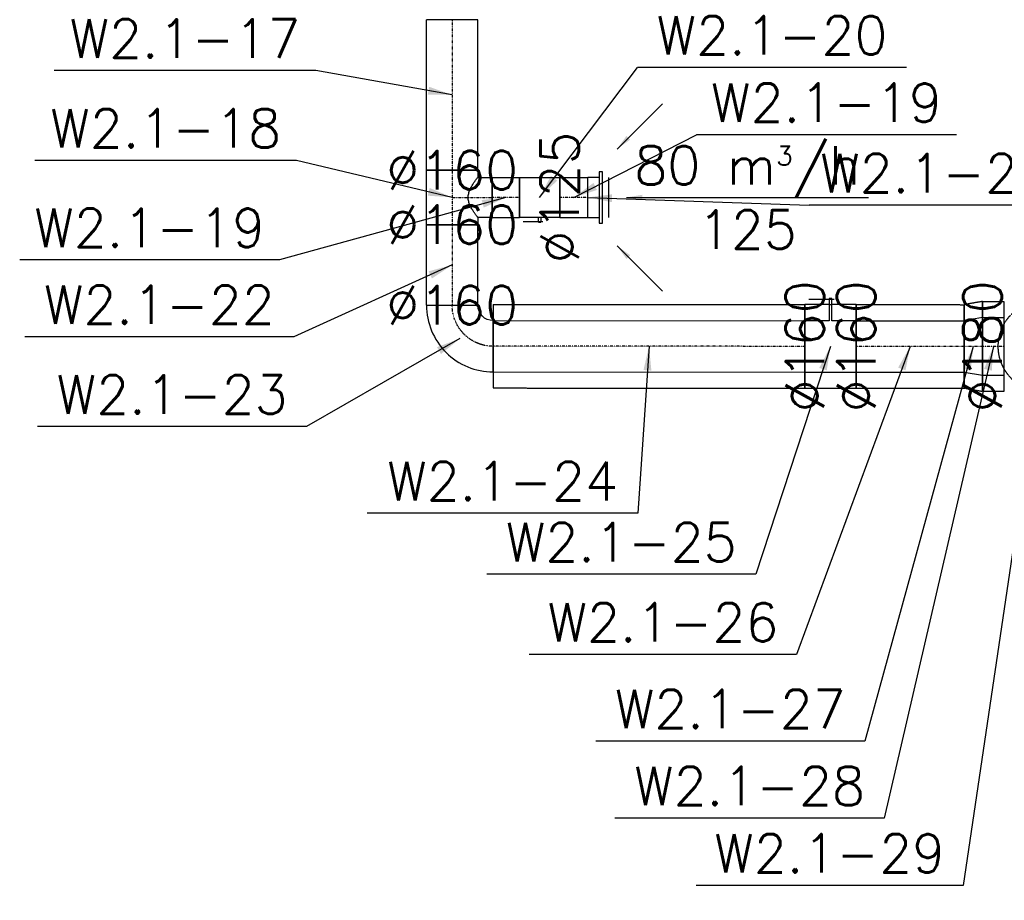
# Model space of a CAD drawing. Header units: millimetres. Extents: x -40063 to 512011, y 350190 to 687060.
# Tile 123 of 256: x 97787 to 100856, y 612320 to 615065. Entities that reach past the tile are written whole.
import ezdxf

# ---------------------------------------------------------------- set-up
doc = ezdxf.new("R2010")
doc.units = ezdxf.units.MM
doc.linetypes.add('DASHDOT', pattern=[1, 0.5, -0.25, 0, -0.25])
doc.linetypes.add('DASHED', pattern=[0.75, 0.5, -0.25])
doc.layers.get('0').update_dxf_attribs({"color": 8})
for name, color, linetype in [('FLUID-W2.1', 7, 'Continuous'), ('FLUID-W2.1-120-ARRGR', 7, 'Continuous'), ('FLUID-W2.1-120-DIM', 7, 'Continuous'), ('FLUID-W2.1-120-NUM', 7, 'Continuous'), ('FLUID-W2.1-INS', 7, 'Continuous'), ('FLUID-W2.1-SYM', 7, 'Continuous')]:
    doc.layers.add(name, color=color, linetype=linetype)
doc.styles.add('FDBES', font='simplex.shx')
doc.dimstyles.new('FDBES', dxfattribs={"dimscale": 50, "dimtxt": 4, "dimasz": 2.5, "dimexe": 0.8, "dimexo": 2, "dimgap": 1, "dimtad": 1, "dimdsep": 46, "dimtxsty": 'FDBES', "dimcen": 2.5, "dimclrd": 4, "dimclre": 5, "dimadec": 0, "dimazin": 0, "dimtfac": 1, "dimtmove": 0, "dimatfit": 3, "dimfxl": 1, "dimarcsym": 0})

# ---------------------------------------------------------------- blocks, each defined once
blk = doc.blocks.new('*U15747')
at = {"color": 194, "linetype": 'Continuous', "lineweight": -2}
for p, q in [((-234.5, 80), (-234.5, 78.5)), ((-234.5, 78.5), (-234.5, 0)), ((234.5, 78.5), (234.5, 80)), ((234.5, 0), (234.5, 78.5)), ((-234.5, 0), (-234.5, -78.5)), ((234.5, -78.5), (234.5, 0)), ((-234.5, -78.5), (-234.5, -80)), ((234.5, -80), (234.5, -78.5))]:
    blk.add_line(p, q, dxfattribs=at)
at = {"color": 0, "linetype": 'ByBlock', "lineweight": -2}
for p, q in [((234.5, 80), (-234.5, 80)), ((234.5, -80), (-234.5, -80))]:
    blk.add_line(p, q, dxfattribs=at)
at = {"layer": 'FLUID-W2.1-SYM', "color": 194, "linetype": 'DASHDOT', "lineweight": -3}
blk.add_line((-234.5, 0), (234.5, 0), dxfattribs=at)
blk = doc.blocks.new('*U15748')
at = {"color": 194, "linetype": 'Continuous', "lineweight": -2}
for p, q in [((104, 104), (104, 102.5)), ((104, 102.5), (104, -54.5)), ((104, -54.5), (104, -56)), ((-104, -104), (-102.5, -104)), ((-102.5, -104), (54.5, -104)), ((54.5, -104), (56, -104))]:
    blk.add_line(p, q, dxfattribs=at)
at = {"color": 0, "linetype": 'ByBlock', "lineweight": -2}
blk.add_ellipse((104, -104), major_axis=(0, 208), ratio=1, start_param=0, end_param=1.570798, dxfattribs=at)
at = {"color": 0, "linetype": 'ByBlock', "lineweight": -2, "extrusion": (0, 0, -1)}
blk.add_ellipse((104, -104), major_axis=(-48, 0), ratio=1, start_param=0, end_param=1.570787, dxfattribs=at)
at = {"layer": 'FLUID-W2.1-SYM', "color": 194, "linetype": 'DASHDOT', "lineweight": -3, "extrusion": (0, 0, -1)}
blk.add_ellipse((104, -104), major_axis=(-128, 0), ratio=1, start_param=0, end_param=1.570796, dxfattribs=at)
blk = doc.blocks.new('*U16822')
at = {"color": 194, "linetype": 'Continuous', "lineweight": -2}
for p, q in [((-168.5, 80), (-168.5, 0)), ((168.5, 0), (168.5, 80)), ((-168.5, 0), (-168.5, -80)), ((168.5, -80), (168.5, 0))]:
    blk.add_line(p, q, dxfattribs=at)
at = {"color": 0, "linetype": 'ByBlock', "lineweight": -2}
for p, q in [((168.5, 80), (-168.3, 80)), ((168.5, -80), (-168.3, -80))]:
    blk.add_line(p, q, dxfattribs=at)
at = {"layer": 'FLUID-W2.1-INS', "color": 194, "linetype": 'DASHED', "lineweight": -3}
for p, q in [((-168.5, 130), (-168.5, 80)), ((168.5, 130), (-168.3, 130)), ((168.5, 80), (168.5, 130)), ((-168.5, -80), (-168.5, -130)), ((168.5, -130), (168.5, -80)), ((168.5, -130), (-168.3, -130))]:
    blk.add_line(p, q, dxfattribs=at)
at = {"layer": 'FLUID-W2.1-SYM', "color": 194, "linetype": 'DASHDOT', "lineweight": -3}
for p, q in [((-168.5, 0), (-168.3, 0)), ((-168.3, 0), (168.5, 0)), ((168.3, 0), (168.5, 0))]:
    blk.add_line(p, q, dxfattribs=at)
blk = doc.blocks.new('*U15721')
at = {"color": 0, "linetype": 'ByBlock', "lineweight": -2}
for p, q in [((-80, 0, 45), (80, 0, 45)), ((80, 0, 35), (-80, 0, 35)), ((-62.5, 0, 65), (62.5, 0, 65)), ((62.5, 0, 35), (62.5, 0, 0)), ((80, 0, 45), (80, 0, 35)), ((-80, 0, 35), (-80, 0, 45)), ((-62.5, 0, 0), (-62.5, 0, 35))]:
    blk.add_line(p, q, dxfattribs=at)
at = {"color": 194, "linetype": 'Continuous', "lineweight": -2}
blk.add_line((-62.5, 0), (62.5, 0), dxfattribs=at)
blk = doc.blocks.new('*U15617')
at = {"color": 194, "linetype": 'Continuous', "lineweight": -2}
for p, q in [((-44, 61.3), (-44, 62.5)), ((44, 62.5), (44, 61.3)), ((-44, 0), (-44, 61.3)), ((44, 61.3), (44, 0)), ((-44, -61.3), (-44, 0)), ((44, 0), (44, -61.3)), ((-44, -62.5), (-44, -61.3)), ((44, -61.3), (44, -62.5))]:
    blk.add_line(p, q, dxfattribs=at)
at = {"color": 0, "linetype": 'ByBlock', "lineweight": -2}
for p, q in [((44, 62.5), (-44, 62.5)), ((44, -62.5), (-44, -62.5))]:
    blk.add_line(p, q, dxfattribs=at)
at = {"layer": 'FLUID-W2.1-SYM', "color": 194, "linetype": 'DASHDOT', "lineweight": -3}
blk.add_line((-44, 0), (44, 0), dxfattribs=at)
blk = doc.blocks.new('*U15750')
at = {"color": 194, "linetype": 'Continuous', "lineweight": -2}
for p, q in [((-62.5, 0, 61.3), (-62.5, 0, -61.3)), ((-62.5, 0, -61.3), (-62.5, 0, -62.5)), ((62.5, 0, -61.3), (62.5, 0, 61.3)), ((62.5, 0, -62.5), (62.5, 0, -61.3)), ((62.5, 0, 61.3), (62.5, 0, 62.5)), ((-62.5, 0, 62.5), (-62.5, 0, 61.3))]:
    blk.add_line(p, q, dxfattribs=at)
at = {"color": 0, "linetype": 'ByBlock', "lineweight": -2}
for p, q in [((62.5, 0, -62.5), (-62.5, 0, -62.5)), ((-31.2, 0, 62.5), (-4, 0, 62.5)), ((43, 0, 75), (-10.1, 0, 75)), ((-4, 0, 62.5), (-4, 0, 77.5)), ((-4, 0, 62.5), (4, 0, 62.5)), ((3.9, 0, 77.5), (-3.9, 0, 77.5)), ((4, 0, 77.5), (3.9, 0, 77.5)), ((4, 0, 77.5), (4, 0, 62.5)), ((4, 0, 62.5), (31.2, 0, 62.5)), ((31.2, 0, 62.5), (62.5, 0, 62.5)), ((51.8, 0, 75), (43, 0, 75)), ((-62.5, 0, 62.5), (-31.2, 0, 62.5)), ((-3.9, 0, 77.5), (-4, 0, 77.5))]:
    blk.add_line(p, q, dxfattribs=at)
blk = doc.blocks.new('*U15751')
at = {"color": 194, "linetype": 'Continuous', "lineweight": -2}
for p, q in [((62.5, 125), (-62.5, 125)), ((-85, 80), (-85, -80)), ((85, -80), (85, 80))]:
    blk.add_line(p, q, dxfattribs=at)
at = {"color": 0, "linetype": 'ByBlock', "lineweight": -2}
for p, q in [((-62.5, 80), (-62.5, 125)), ((62.5, 125), (62.5, 80)), ((-85, 80), (-62.5, 80)), ((62.5, 80), (85, 80)), ((85, -80), (-85, -80))]:
    blk.add_line(p, q, dxfattribs=at)
at = {"color": 194, "linetype": 'Continuous', "lineweight": -3}
for points, knots in [([(0, 49.9), (-2.1, 49.9), (-4.2, 50.1), (-8.4, 50.6), (-10.5, 51), (-14.6, 52), (-16.6, 52.6), (-20.6, 54), (-22.5, 54.8), (-26.3, 56.4), (-28.2, 57.3), (-31.7, 59.1), (-33.5, 60.1), (-36.8, 62), (-38.4, 63), (-41.4, 64.9), (-42.8, 65.8), (-45.5, 67.6), (-46.8, 68.4), (-49.3, 70.2), (-50.5, 71), (-52.8, 72.6), (-53.8, 73.4), (-55.8, 74.9), (-56.7, 75.6), (-58.3, 76.8), (-59, 77.3), (-60.3, 78.3), (-60.8, 78.7), (-61.7, 79.3), (-62, 79.6), (-62.4, 79.9), (-62.5, 80), (-62.5, 80)], [0, 0, 0, 0, 6.361869, 6.361869, 12.723739, 12.723739, 19.085608, 19.085608, 25.447478, 25.447478, 31.809347, 31.809347, 38.171217, 38.171217, 44.533086, 44.533086, 50.894956, 50.894956, 57.086119, 57.086119, 63.277282, 63.277282, 69.468445, 69.468445, 75.659608, 75.659608, 81.850771, 81.850771, 88.041934, 88.041934, 94.233097, 94.233097, 100.42426, 100.42426, 100.42426, 100.42426]), ([(62.5, 80), (62.5, 80), (62.4, 79.9), (62, 79.6), (61.7, 79.3), (60.8, 78.7), (60.3, 78.3), (59, 77.3), (58.3, 76.8), (56.7, 75.6), (55.8, 74.9), (53.8, 73.4), (52.8, 72.6), (50.5, 71), (49.3, 70.2), (46.8, 68.4), (45.5, 67.6), (42.8, 65.8), (41.4, 64.9), (38.4, 63), (36.8, 62), (33.5, 60.1), (31.7, 59.1), (28.2, 57.3), (26.3, 56.4), (22.5, 54.8), (20.6, 54), (16.6, 52.6), (14.6, 52), (10.5, 51), (8.4, 50.6), (4.2, 50.1), (2.1, 49.9), (0, 49.9)], [301.27278, 301.27278, 301.27278, 301.27278, 307.463943, 307.463943, 313.655106, 313.655106, 319.846269, 319.846269, 326.037432, 326.037432, 332.228595, 332.228595, 338.419758, 338.419758, 344.610921, 344.610921, 350.802084, 350.802084, 357.163953, 357.163953, 363.525823, 363.525823, 369.887692, 369.887692, 376.249562, 376.249562, 382.611431, 382.611431, 388.973301, 388.973301, 395.33517, 395.33517, 401.697039, 401.697039, 401.697039, 401.697039])]:
    blk.add_open_spline(points, degree=3, knots=knots, dxfattribs=at)
at = {"layer": 'FLUID-W2.1-SYM', "color": 194, "linetype": 'DASHDOT', "lineweight": -3}
for p, q in [((0, 0), (0, 125)), ((-85, 0), (85, 0))]:
    blk.add_line(p, q, dxfattribs=at)
blk = doc.blocks.new('*U15752')
at = {"color": 194, "linetype": 'Continuous', "lineweight": -2}
for p, q in [((-125.5, 80), (-125.5, 78.5)), ((-125.5, 78.5), (-125.5, 0)), ((125.5, 78.5), (125.5, 80)), ((125.5, 0), (125.5, 78.5)), ((-125.5, 0), (-125.5, -78.5)), ((125.5, -78.5), (125.5, 0)), ((-125.5, -78.5), (-125.5, -80)), ((125.5, -80), (125.5, -78.5))]:
    blk.add_line(p, q, dxfattribs=at)
at = {"color": 0, "linetype": 'ByBlock', "lineweight": -2}
for p, q in [((125.5, 80), (-125.5, 80)), ((125.5, -80), (-125.5, -80))]:
    blk.add_line(p, q, dxfattribs=at)
at = {"layer": 'FLUID-W2.1-SYM', "color": 194, "linetype": 'DASHDOT', "lineweight": -3}
blk.add_line((-125.5, 0), (125.5, 0), dxfattribs=at)
blk = doc.blocks.new('*U15671')
at = {"color": 194, "linetype": 'Continuous', "lineweight": -2}
for p, q in [((-42.5, 61.3), (-42.5, 62.5)), ((42.5, 62.5), (42.5, 61.3)), ((-42.5, 0), (-42.5, 61.3)), ((42.5, 61.3), (42.5, 0)), ((-42.5, -61.3), (-42.5, 0)), ((42.5, 0), (42.5, -61.3)), ((-42.5, -62.5), (-42.5, -61.3)), ((42.5, -61.3), (42.5, -62.5))]:
    blk.add_line(p, q, dxfattribs=at)
at = {"color": 0, "linetype": 'ByBlock', "lineweight": -2}
for p, q in [((42.5, 62.5), (-42.5, 62.5)), ((42.5, -62.5), (-42.5, -62.5))]:
    blk.add_line(p, q, dxfattribs=at)
at = {"layer": 'FLUID-W2.1-SYM', "color": 194, "linetype": 'DASHDOT', "lineweight": -3}
blk.add_line((-42.5, 0), (42.5, 0), dxfattribs=at)
blk = doc.blocks.new('*U16821')
at = {"color": 194, "linetype": 'Continuous', "lineweight": -2}
for p, q in [((-28.5, 90), (-28.5, 0)), ((28.5, 0), (28.5, 80)), ((-28.5, 0), (-28.5, -90)), ((28.5, -80), (28.5, 0))]:
    blk.add_line(p, q, dxfattribs=at)
at = {"color": 0, "linetype": 'ByBlock', "lineweight": -2}
for p, q in [((28.5, 80), (-28.5, 90)), ((-28.5, -90), (28.5, -80))]:
    blk.add_line(p, q, dxfattribs=at)
at = {"layer": 'FLUID-W2.1-INS', "color": 194, "linetype": 'DASHED', "lineweight": -3}
for p, q in [((-28.5, 140), (-28.5, 90)), ((28.5, 130), (-28.5, 140)), ((28.5, 80), (28.5, 130)), ((-28.5, -90), (-28.5, -140)), ((28.5, -130), (28.5, -80)), ((-28.5, -140), (28.5, -130))]:
    blk.add_line(p, q, dxfattribs=at)
at = {"layer": 'FLUID-W2.1-SYM', "color": 194, "linetype": 'DASHDOT', "lineweight": -3}
blk.add_line((-28.5, 0), (28.5, 0), dxfattribs=at)
blk = doc.blocks.new('*U15755')
at = {"color": 194, "linetype": 'Continuous', "lineweight": -2}
for p, q in [((-34, 90), (-34, 71.9)), ((-34, 71.9), (-34, 0)), ((-34, 71.9), (-34, 71.9)), ((34, 0), (34, 90)), ((-34, 0), (-34, -71.9)), ((34, -90), (34, 0)), ((-34, -71.9), (-34, -90)), ((-34, -71.9), (-34, -71.9))]:
    blk.add_line(p, q, dxfattribs=at)
at = {"color": 0, "linetype": 'ByBlock', "lineweight": -2}
for p, q in [((34, 90), (-34, 90)), ((34, -90), (-34, -90))]:
    blk.add_line(p, q, dxfattribs=at)
at = {"layer": 'FLUID-W2.1-INS', "color": 194, "linetype": 'DASHED', "lineweight": -3}
for p, q in [((-34, 140), (-34, 90)), ((34, 140), (-34, 140)), ((34, 90), (34, 140)), ((-34, -90), (-34, -140)), ((34, -140), (34, -90)), ((34, -140), (-34, -140))]:
    blk.add_line(p, q, dxfattribs=at)
at = {"layer": 'FLUID-W2.1-SYM', "color": 194, "linetype": 'DASHDOT', "lineweight": -3}
for q in [(34, 0), (-14.1, 0)]:
    blk.add_line((-34, 0), q, dxfattribs=at)
blk = doc.blocks.new('*U15756')
at = {"color": 194, "linetype": 'Continuous', "lineweight": -3, "extrusion": (1, -1.64215e-47, 1.83697e-16)}
for major_axis in [(0, 0, -90), (0, 0, 90)]:
    blk.add_ellipse((0, 0), major_axis=major_axis, ratio=1, start_param=0, end_param=3.141593, dxfattribs=at)
at = {"color": 194, "linetype": 'Continuous', "lineweight": -2, "extrusion": (-1, 1.64215e-47, -1.83697e-16)}
for major_axis in [(0, 0, 90), (0, 0, -90)]:
    blk.add_ellipse((0, 0), major_axis=major_axis, ratio=1, start_param=0, end_param=3.141593, dxfattribs=at)
at = {"layer": 'FLUID-W2.1-INS', "color": 194, "linetype": 'DASHED', "lineweight": -3, "extrusion": (-1, 1.09476e-47, -1.83697e-16)}
for major_axis in [(0, 0, 140), (0, 0, -140)]:
    blk.add_ellipse((0, 0), major_axis=major_axis, ratio=1, start_param=0, end_param=3.141593, dxfattribs=at)
blk = doc.blocks.new('*U16817')
at = {"color": 0, "linetype": 'ByBlock', "lineweight": -2}
for p, q in [((80, 0, -80), (-80, 0, -80)), ((0, 0, 146), (67.9, 0, 146)), ((4, 0, 80), (80, 0, 80)), ((-80, 0, 80), (-4, 0, 80)), ((-11.3, 0, 146), (0, 0, 146)), ((-4, 0, 149.2), (-3.9, 0, 149.2)), ((-4, 0, 80), (-4, 0, 149.2)), ((4, 0, 130), (-4, 0, 130)), ((-3.9, 0, 149.2), (4, 0, 149.2)), ((4, 0, 149.2), (4, 0, 80))]:
    blk.add_line(p, q, dxfattribs=at)
at = {"layer": 'FLUID-W2.1-INS', "color": 194, "linetype": 'DASHED', "lineweight": -3}
for p, q in [((80, 0, -130), (-80, 0, -130)), ((4, 0, 130), (40, 0, 130)), ((40, 0, 130), (80, 0, 130)), ((80, 0, 130), (80, 0, -130)), ((-80, 0, 130), (-40, 0, 130)), ((-80, 0, -130), (-80, 0, 130)), ((-40, 0, 130), (-4, 0, 130))]:
    blk.add_line(p, q, dxfattribs=at)
blk = doc.blocks.new('*U15545')
at = {"color": 194, "linetype": 'Continuous', "lineweight": -2}
for p, q in [((-485.5, 80), (-485.5, 0)), ((485.5, 0), (485.5, 80)), ((-485.5, 0), (-485.5, -80)), ((485.5, -80), (485.5, 0))]:
    blk.add_line(p, q, dxfattribs=at)
at = {"color": 0, "linetype": 'ByBlock', "lineweight": -2}
for p, q in [((485.5, 80), (-485.5, 80)), ((485.5, -80), (-485.5, -80))]:
    blk.add_line(p, q, dxfattribs=at)
at = {"layer": 'FLUID-W2.1-INS', "color": 194, "linetype": 'DASHED', "lineweight": -3}
for p, q in [((-485.5, 130), (-485.5, 80)), ((485.5, 130), (-485.5, 130)), ((485.5, 80), (485.5, 130)), ((-485.5, -80), (-485.5, -130)), ((485.5, -130), (485.5, -80)), ((485.5, -130), (-485.5, -130))]:
    blk.add_line(p, q, dxfattribs=at)
at = {"layer": 'FLUID-W2.1-SYM', "color": 194, "linetype": 'DASHDOT', "lineweight": -3}
blk.add_line((-485.5, 0), (485.5, 0), dxfattribs=at)
blk = doc.blocks.new('*U15972')
at = {"color": 7, "insert": (377.1, 0), "char_height": 120, "attachment_point": 5, "style": 'FDBES'}
blk.add_mtext('80 m{\\A2;\\H0.5x;3}/h\\P125', dxfattribs=at)
at = {"color": 7}
blk.add_leader([(0, 0), (754.3, 0)], dimstyle='FDBES', override={"dimscale": 20, "dimclrd": 7}, dxfattribs=at)
blk = doc.blocks.new('*U15973')
at = {"color": 7}
blk.add_leader([(0, 0), (141.4, 141.4)], dimstyle='FDBES', override={"dimscale": 20, "dimclrd": 7}, dxfattribs=at)
blk = doc.blocks.new('*U15974')
at = {"color": 7}
blk.add_leader([(0, 0), (141.4, -141.4)], dimstyle='FDBES', override={"dimscale": 20, "dimclrd": 7}, dxfattribs=at)
blk = doc.blocks.new('*U16457')
at = {"color": 7}
blk.add_line((-425, 75.8), (-1241, 75.8), dxfattribs=at)
at = {"color": 7, "insert": (-833, 75.8), "char_height": 120, "attachment_point": 5, "style": 'FDBES'}
blk.add_mtext('W2.1-17\\P ', dxfattribs=at)
at = {"color": 7}
blk.add_leader([(0, 0), (-425, 75.8)], dimstyle='FDBES', override={"dimscale": 30, "dimclrd": 7, "dimclre": 7}, dxfattribs=at)
blk = doc.blocks.new('*U16458')
at = {"color": 7}
blk.add_line((-485, 115.3), (-1301, 115.3), dxfattribs=at)
at = {"color": 7, "insert": (-893, 115.3), "char_height": 120, "attachment_point": 5, "style": 'FDBES'}
blk.add_mtext('W2.1-18\\P ', dxfattribs=at)
at = {"color": 7}
blk.add_leader([(0, 0), (-485, 115.3)], dimstyle='FDBES', override={"dimscale": 30, "dimclrd": 7, "dimclre": 7}, dxfattribs=at)
blk = doc.blocks.new('*U16459')
at = {"color": 7}
blk.add_line((-705.5, -194.7), (-1515.8, -194.7), dxfattribs=at)
at = {"color": 7, "insert": (-1110.7, -194.7), "char_height": 120, "attachment_point": 5, "style": 'FDBES'}
blk.add_mtext('W2.1-19\\P ', dxfattribs=at)
at = {"color": 7}
blk.add_leader([(0, 0), (-705.5, -194.7)], dimstyle='FDBES', override={"dimscale": 30, "dimclrd": 7, "dimclre": 7}, dxfattribs=at)
blk = doc.blocks.new('*U16460')
at = {"color": 7}
blk.add_line((1143.7, 405.3), (304.8, 405.3), dxfattribs=at)
at = {"color": 7, "insert": (724.2, 405.3), "char_height": 120, "attachment_point": 5, "style": 'FDBES'}
blk.add_mtext('W2.1-20\\P ', dxfattribs=at)
at = {"color": 7}
blk.add_leader([(0, 0), (304.8, 405.3)], dimstyle='FDBES', override={"dimscale": 30, "dimclrd": 7, "dimclre": 7}, dxfattribs=at)
blk = doc.blocks.new('*U16461')
at = {"color": 7}
blk.add_line((1192.9, 195.3), (382.6, 195.3), dxfattribs=at)
at = {"color": 7, "insert": (787.7, 195.3), "char_height": 120, "attachment_point": 5, "style": 'FDBES'}
blk.add_mtext('W2.1-19\\P ', dxfattribs=at)
at = {"color": 7}
blk.add_leader([(0, 0), (382.6, 195.3)], dimstyle='FDBES', override={"dimscale": 30, "dimclrd": 7, "dimclre": 7}, dxfattribs=at)
blk = doc.blocks.new('*U16462')
at = {"color": 7}
blk.add_line((1477.5, -24.7), (690, -24.7), dxfattribs=at)
at = {"color": 7, "insert": (1083.7, -24.7), "char_height": 120, "attachment_point": 5, "style": 'FDBES'}
blk.add_mtext('W2.1-21\\P ', dxfattribs=at)
at = {"color": 7}
blk.add_leader([(0, 0), (690, -24.7)], dimstyle='FDBES', override={"dimscale": 30, "dimclrd": 7, "dimclre": 7}, dxfattribs=at)
blk = doc.blocks.new('*U16463')
at = {"color": 7}
blk.add_line((-493.6, -224.1), (-1332.5, -224.1), dxfattribs=at)
at = {"color": 7, "insert": (-913, -224.1), "char_height": 120, "attachment_point": 5, "style": 'FDBES'}
blk.add_mtext('W2.1-22\\P ', dxfattribs=at)
at = {"color": 7}
blk.add_leader([(0, 0), (-493.6, -224.1)], dimstyle='FDBES', override={"dimscale": 30, "dimclrd": 7, "dimclre": 7}, dxfattribs=at)
blk = doc.blocks.new('*U16464')
at = {"color": 7}
blk.add_line((-477.6, -274.5), (-1316.5, -274.5), dxfattribs=at)
at = {"color": 7, "insert": (-897, -274.5), "char_height": 120, "attachment_point": 5, "style": 'FDBES'}
blk.add_mtext('W2.1-23\\P ', dxfattribs=at)
at = {"color": 7}
blk.add_leader([(0, 0), (-477.6, -274.5)], dimstyle='FDBES', override={"dimscale": 30, "dimclrd": 7, "dimclre": 7}, dxfattribs=at)
blk = doc.blocks.new('*U16465')
at = {"color": 7}
blk.add_line((-34.4, -520.4), (-879, -520.4), dxfattribs=at)
at = {"color": 7, "insert": (-456.7, -520.4), "char_height": 120, "attachment_point": 5, "style": 'FDBES'}
blk.add_mtext('W2.1-24\\P ', dxfattribs=at)
at = {"color": 7}
blk.add_leader([(0, 0), (-34.4, -520.4)], dimstyle='FDBES', override={"dimscale": 30, "dimclrd": 7, "dimclre": 7}, dxfattribs=at)
blk = doc.blocks.new('*U16466')
at = {"color": 7}
blk.add_line((-233, -710.3), (-1071.8, -710.3), dxfattribs=at)
at = {"color": 7, "insert": (-652.4, -710.3), "char_height": 120, "attachment_point": 5, "style": 'FDBES'}
blk.add_mtext('W2.1-25\\P ', dxfattribs=at)
at = {"color": 7}
blk.add_leader([(0, 0), (-233, -710.3)], dimstyle='FDBES', override={"dimscale": 30, "dimclrd": 7, "dimclre": 7}, dxfattribs=at)
blk = doc.blocks.new('*U16467')
at = {"color": 7}
blk.add_line((-354.2, -960.3), (-1187.3, -960.3), dxfattribs=at)
at = {"color": 7, "insert": (-770.7, -960.3), "char_height": 120, "attachment_point": 5, "style": 'FDBES'}
blk.add_mtext('W2.1-26\\P ', dxfattribs=at)
at = {"color": 7}
blk.add_leader([(0, 0), (-354.2, -960.3)], dimstyle='FDBES', override={"dimscale": 30, "dimclrd": 7, "dimclre": 7}, dxfattribs=at)
blk = doc.blocks.new('*U16468')
at = {"color": 7}
blk.add_line((-338.1, -1230.3), (-1177, -1230.3), dxfattribs=at)
at = {"color": 7, "insert": (-757.6, -1230.3), "char_height": 120, "attachment_point": 5, "style": 'FDBES'}
blk.add_mtext('W2.1-27\\P ', dxfattribs=at)
at = {"color": 7}
blk.add_leader([(0, 0), (-338.1, -1230.3)], dimstyle='FDBES', override={"dimscale": 30, "dimclrd": 7, "dimclre": 7}, dxfattribs=at)
blk = doc.blocks.new('*U16469')
at = {"color": 7}
blk.add_line((-340.8, -1470.3), (-1179.6, -1470.3), dxfattribs=at)
at = {"color": 7, "insert": (-760.2, -1470.3), "char_height": 120, "attachment_point": 5, "style": 'FDBES'}
blk.add_mtext('W2.1-28\\P ', dxfattribs=at)
at = {"color": 7}
blk.add_leader([(0, 0), (-340.8, -1470.3)], dimstyle='FDBES', override={"dimscale": 30, "dimclrd": 7, "dimclre": 7}, dxfattribs=at)
blk = doc.blocks.new('*U16470')
at = {"color": 7}
blk.add_line((-247.8, -1680.2), (-1080.9, -1680.2), dxfattribs=at)
at = {"color": 7, "insert": (-664.3, -1680.2), "char_height": 120, "attachment_point": 5, "style": 'FDBES'}
blk.add_mtext('W2.1-29\\P ', dxfattribs=at)
at = {"color": 7}
blk.add_leader([(0, 0), (-247.8, -1680.2)], dimstyle='FDBES', override={"dimscale": 30, "dimclrd": 7, "dimclre": 7}, dxfattribs=at)

msp = doc.modelspace()

# ---------------------------------------------------------------- block references
at = {"layer": 'FLUID-W2.1', "color": 194, "linetype": 'Continuous'}
for name, p, rotation in [('*U15747', (99134.73523, 614830.85943), 270), ('*U15751', (99134.73523, 614511.35747), 270), ('*U15752', (99134.73523, 614300.79394), 270), ('*U15748', (99158.71862, 614071.22658), 89.99084855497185), ('*U15545', (99748.40709, 614047.1324), 179.9908485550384), ('*U16822', (100562.43118, 614047.00238), 179.9908485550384), ('*U16821', (100759.26297, 614046.97094), 179.9908485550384), ('*U15755', (100821.89204, 614046.96094), 179.9908485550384)]:
    msp.add_blockref(name, p, dxfattribs=dict(at, rotation=rotation))
at = {"layer": 'FLUID-W2.1', "color": 194, "linetype": 'Continuous', "extrusion": (1, -1.83697e-16, 6.12323e-17), "rotation": 360}
msp.add_blockref('*U15721', (614511.35747, 0, 99557.95123), dxfattribs=at)
at = {"layer": 'FLUID-W2.1', "color": 194, "linetype": 'Continuous', "extrusion": (-1.22465e-16, 0, -1)}
for name, p in [('*U15671', (-99302.34323, 614511.35747)), ('*U15617', (-99513.95123, 614511.35747))]:
    msp.add_blockref(name, p, dxfattribs=at)
at = {"layer": 'FLUID-W2.1', "color": 194, "linetype": 'Continuous', "extrusion": (-2.46519e-32, -1, -6.12323e-17), "rotation": 180}
msp.add_blockref('*U15750', (99407.45123, 0, -614511.35747), dxfattribs=at)
at = {"layer": 'FLUID-W2.1', "color": 194, "linetype": 'Continuous', "extrusion": (0.000159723, 1, 6.12323e-17), "rotation": 360}
msp.add_blockref('*U16817', (-100216.02077, 0, 614063.05666), dxfattribs=at)
at = {"layer": 'FLUID-W2.1', "color": 194, "linetype": 'Continuous', "extrusion": (0, -1, -1.83697e-16), "rotation": 270}
msp.add_blockref('*U15756', (100976.0211, 245, -614046.93632), dxfattribs=at)
at = {"layer": 'FLUID-W2.1-120-ARRGR', "rotation": 360}
for name, p in [('*U15973', (99648.66191, 614662.06814)), ('*U15972', (99677.95123, 614511.35747)), ('*U15974', (99648.66191, 614360.64679))]:
    msp.add_blockref(name, p, dxfattribs=at)
at = {"layer": 'FLUID-W2.1-120-NUM', "linetype": 'ByBlock'}
for name, p in [('*U16460', (99407.45123, 614511.35747)), ('*U16457', (99134.73523, 614830.85943)), ('*U16461', (99513.95123, 614511.35747)), ('*U16458', (99134.73523, 614511.35747)), ('*U16462', (99557.95123, 614511.35747)), ('*U16459', (99302.34323, 614511.35747)), ('*U16463', (99134.73523, 614300.79394)), ('*U16464', (99158.71862, 614071.22658)), ('*U16465', (99748.40709, 614047.1324)), ('*U16466', (100314.09939, 614047.04204)), ('*U16467', (100562.43118, 614047.00238)), ('*U16468', (100759.26297, 614046.97094)), ('*U16469', (100821.89204, 614046.96094)), ('*U16470', (100976.0211, 614046.93632))]:
    msp.add_blockref(name, p, dxfattribs=at)

# ---------------------------------------------------------------- texts
at = {"layer": 'FLUID-W2.1-120-DIM', "color": 7, "char_height": 120, "attachment_point": 5, "style": 'FDBES'}
for s, insert, rotation in [('∅125\\P', (99469.95123, 614511.35747), 90), ('∅160\\P', (99134.73523, 614175.23042), 359.99084855), ('∅160\\P', (100233.90708, 614047.05485), 89.99084856), ('∅160\\P', (100394.09939, 614047.02927), 89.99084856), ('∅180\\P', (100787.76297, 614046.96639), 89.99084856)]:
    msp.add_mtext(s, dxfattribs=dict(at, insert=insert, rotation=rotation))
for insert in [(99134.73523, 614596.35747), (99134.73523, 614426.29394)]:
    msp.add_mtext('∅160\\P', dxfattribs=dict(at, insert=insert))

doc.saveas('drawing.dxf')
